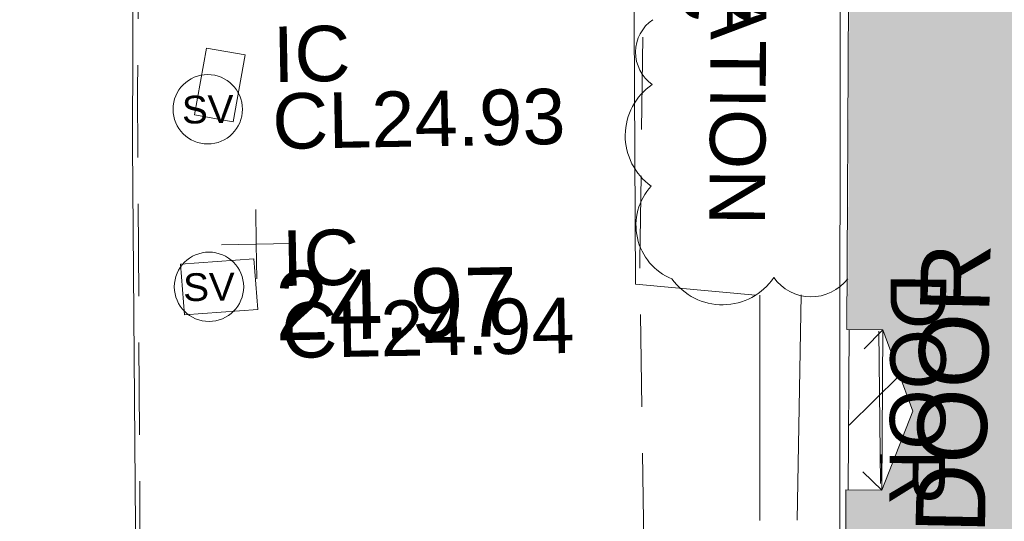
# Model space of a CAD drawing. Header units: millimetres. Extents: x -290717 to 520720, y -103372 to 287762.
# Tile 19 of 256: x -268379 to -263058, y 67224 to 69936. Entities that reach past the tile are written whole.
import ezdxf

# ---------------------------------------------------------------- set-up
doc = ezdxf.new("R2010")
doc.units = ezdxf.units.MM
doc.linetypes.add('IMPORT-DASHED _2_', pattern=[750, 500, -250])
doc.linetypes.add('IMPORT-UG_ELEC_STREET LIGHTING_QLB2 _2_', pattern=[2700, 1500, -300.0000000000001, 0, -250, 150, -300.0000000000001, 0, -200])
for name, color, linetype, lineweight, true_color in [('00_TOPO_FOOTPATH', 7, 'Continuous', 9, 0xa50000), ('00_TOPO_INT_DOOR', 7, 'Continuous', 9, 0x7f4f3f), ('00_TOPO_LEVEL_FLOOR', 7, 'Continuous', 9, 0x666666), ('00_TOPO_LEVEL_SPOT', 7, 'Continuous', 9, 0x666666), ('00_TOPO_SERV_STOP_VALVE', 7, 'Continuous', 9, 0x666666), ('00_TOPO_STEPS', 7, 'Continuous', 9, 0x666666), ('12333-PUM-2D-U-0001-C01 - Rev2_REVIT IMPORT_dwg', 7, 'Continuous', 9, 0x767676), ('A_RHA_Line', 7, 'Continuous', 9, 0x00a600), ('BUILDING', 5, 'Continuous', 9, 0x0000ff), ('HATCHING', 4, 'Continuous', 9, 0x00ffff), ('INSPECTION_COVER', 7, 'Continuous', 9, 0xa50000), ('INSPECTION_COVER_LVL', 7, 'Continuous', 9, 0xa50000), ('INSPECTION_COVER_TXT', 7, 'Continuous', 9, 0xa50000), ('VEGETATION', 7, 'Continuous', 9, 0x00a500), ('VEGETATION_TXT', 7, 'Continuous', 9, 0x00a500)]:
    doc.layers.add(name, color=color, linetype=linetype, lineweight=lineweight, true_color=true_color)
for name, color, linetype, lineweight in [('00_TOPO_SURFACE', 7, 'Continuous', 9), ('A_RHA_Detail', 7, 'Continuous', 9), ('CHANGE_OF_SURFACE', 7, 'IMPORT-DASHED _2_', 9), ('DOOR', 7, 'Continuous', 9), ('DOOR_TXT', 7, 'Continuous', 9), ('PARAPET', 7, 'Continuous', 9)]:
    doc.layers.add(name, color=color, linetype=linetype, lineweight=lineweight)
doc.styles.add('Arial_3', font='arial.ttf', dxfattribs={"height": 299.9999999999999})
doc.styles.add('Swis721 Lt BT', font='swissl.ttf', dxfattribs={"height": 399.9999999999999})
doc.styles.add('Swis721 Lt BT_2', font='swissl.ttf', dxfattribs={"height": 375})

# ---------------------------------------------------------------- blocks, each defined once
blk = doc.blocks.new('12333-PUM-2D-U-0001-C01 - Rev2_REVIT IMPORT_dwg_MSL_Sluice_Valve_SYM-2077186-Site Location Plan Existing')
at = {"layer": '00_TOPO_SERV_STOP_VALVE', "color": 254, "true_color": 0xcccccc}
blk.add_circle((0, 0), 500.0000000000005, dxfattribs=at)
at = {"layer": '00_TOPO_SERV_STOP_VALVE', "insert": (0, 198.9876086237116), "char_height": 399.9999999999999, "width": 785.1100955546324, "attachment_point": 2, "line_spacing_factor": 1.005061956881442, "style": 'Swis721 Lt BT'}
blk.add_mtext('SV', dxfattribs=at)
blk = doc.blocks.new('12333-PUM-2D-U-0001-C01 - Rev2_REVIT IMPORT_dwg_MSL_Node_Linework-2077195-Site Location Plan Existing')
at = {"layer": '00_TOPO_INT_DOOR', "color": 9, "true_color": 0xd4c4bf}
blk.add_line((-1.767239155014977e-09, 2.772139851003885e-10), (-530.3860888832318, 530.3860888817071), dxfattribs=at)
blk = doc.blocks.new('12333-PUM-2D-U-0001-C01 - Rev2_REVIT IMPORT_dwg_MSL_FLlvl_SYM-2077196-Site Location Plan Existing')
at = {"layer": '00_TOPO_LEVEL_FLOOR', "color": 254, "true_color": 0xcccccc}
blk.add_line((-8.013216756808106e-11, 1.732587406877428e-11), (-8.013216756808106e-11, 38.92611017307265), dxfattribs=at)
blk = doc.blocks.new('12333-PUM-2D-U-0001-C01 - Rev2_REVIT IMPORT_dwg_MSL_Node_Linework-V9-Site Location Plan Existing')
at = {"layer": '00_TOPO_INT_DOOR', "color": 9, "true_color": 0xd4c4bf}
blk.add_line((-1.94049789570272e-09, 2.772139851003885e-10), (-530.3860888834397, -530.3860888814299), dxfattribs=at)
blk = doc.blocks.new('12333-PUM-2D-U-0001-C01 - Rev2_REVIT IMPORT_dwg_MM-2077200-Site Location Plan Existing')
at = {"layer": '00_TOPO_LEVEL_SPOT', "color": 254, "true_color": 0xcccccc, "flags": 128}
for points in [[(500.0000000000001, 0), (0, 0), (0, 500.0000000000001)], [(0, -500.0000000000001), (0, 0), (-500.0000000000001, 0)]]:
    blk.add_lwpolyline(points, dxfattribs=at)
blk = doc.blocks.new('12333-PUM-2D-U-0001-C01 - Rev2_REVIT IMPORT_dwg_MGS62954_T2_Galway_ITM_3d_Rev1-2077680-Site Location Plan Existing')
at = {"layer": '00_TOPO_FOOTPATH', "color": 254, "true_color": 0xcccccc, "flags": 128}
blk.add_lwpolyline([(533634398.0389793, 725637006.4701743), (533635108.7039191, 725636063.3142712), (533635318.9102641, 725635690.267977), (533635587.994859, 725634746.4027066), (533635562.1230398, 725633399.1148883), (533635484.7232617, 725631473.5819156), (533635440.4306306, 725629345.0134732), (533635416.4582583, 725626819.9651046), (533635369.193326, 725624831.8613099), (533635379.0704615, 725622326.0661402), (533635129.7743273, 725618586.6530491), (533635034.3908064, 725617573.5155), (533636606.0315407, 725617447.5181756)], dxfattribs=at)
at = {"layer": '00_TOPO_INT_DOOR', "color": 254, "true_color": 0xcccccc}
blk.add_line((533639476.421801, 725628274.4672617), (533639457.0139368, 725627407.0597425), dxfattribs=at)
at = {"layer": '00_TOPO_STEPS', "color": 254, "true_color": 0xcccccc}
for p, q in [((533638815.0459763, 725628472.3588175), (533638794.0635518, 725627254.727391)), ((533639038.5316135, 725628471.2149432), (533638996.3978882, 725627252.7777754))]:
    blk.add_line(p, q, dxfattribs=at)
at = {"layer": '00_TOPO_SURFACE', "color": 254, "true_color": 0xcccccc, "flags": 128}
blk.add_lwpolyline([(533638792.7888631, 725628472.4727367), (533638145.5869201, 725628543.2010826), (533638161.6062528, 725629958.9302833), (533638179.3855084, 725631620.0418797)], dxfattribs=at)
for name, p, xscale, yscale, zscale in [('12333-PUM-2D-U-0001-C01 - Rev2_REVIT IMPORT_dwg_MSL_Sluice_Valve_SYM-2077186-Site Location Plan Existing', (533635850, 725629530.0000001), 0.375, 0.375, 0.375), ('12333-PUM-2D-U-0001-C01 - Rev2_REVIT IMPORT_dwg_MM-2077200-Site Location Plan Existing', (533636099.5089213, 725628796.2479366), 0.375, 0.375, 0.375), ('12333-PUM-2D-U-0001-C01 - Rev2_REVIT IMPORT_dwg_MSL_Sluice_Valve_SYM-2077186-Site Location Plan Existing', (533635840, 725628570.0000002), 0.375, 0.375, 0.375), ('12333-PUM-2D-U-0001-C01 - Rev2_REVIT IMPORT_dwg_MSL_Node_Linework-V9-Site Location Plan Existing', (533639476.421801, 725628274.4672617), 0.1917, 0.1917, 0.1917), ('12333-PUM-2D-U-0001-C01 - Rev2_REVIT IMPORT_dwg_MSL_FLlvl_SYM-2077196-Site Location Plan Existing', (533639457.0139368, 725627407.0597425), 4.9492, 4.9492, 4.9492), ('12333-PUM-2D-U-0001-C01 - Rev2_REVIT IMPORT_dwg_MSL_Node_Linework-2077195-Site Location Plan Existing', (533639457.0139368, 725627407.0597425), 0.1917, 0.1917, 0.1917)]:
    blk.add_blockref(name, p, dxfattribs=dict(xscale=xscale, yscale=yscale, zscale=zscale))
at = {"layer": '00_TOPO_INT_DOOR', "color": 251, "true_color": 0x666666, "insert": (533639633.97359, 725627173.0645744), "char_height": 375, "width": 1790.333939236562, "attachment_point": 1, "rotation": 87.8477211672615, "line_spacing_factor": 1.005061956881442, "style": 'Swis721 Lt BT_2'}
blk.add_mtext('DOOR', dxfattribs=at)
at = {"layer": '00_TOPO_LEVEL_SPOT', "insert": (533636194.5808529, 725628648.8102244), "char_height": 375, "width": 1495.902363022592, "attachment_point": 1, "line_spacing_factor": 1.005061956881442, "style": 'Swis721 Lt BT_2'}
blk.add_mtext('24.97', dxfattribs=at)
at = {"layer": '00_TOPO_SURFACE', "color": 251, "true_color": 0x666666, "insert": (533638415.8678347, 725629946.694831), "char_height": 375, "width": 1495.902363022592, "attachment_point": 1, "rotation": 87.9987878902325, "line_spacing_factor": 1.005061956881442, "style": 'Swis721 Lt BT_2'}
blk.add_mtext('24.99', dxfattribs=at)
blk = doc.blocks.new('12333-PUM-2D-U-0001-C01 - Rev2_REVIT IMPORT_dwg-1620468-Site Location Plan Existing')
at = {"layer": 'HATCHING', "true_color": 0xaaffff}
h = blk.add_hatch(dxfattribs=at)
h.set_pattern_fill('FP_16', color=131, style=0, pattern_type=2)
h.set_pattern_definition([(45, (-537532529.603, -725615860.767), (-441.9417382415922, 441.9417382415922), [])])
h.paths.add_polyline_path([(23964.76913768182, -875.9677391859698), (24125.90737851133, -773.8632951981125), (24392.08837854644, -567.0611334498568), (24461.69394442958, -495.2497574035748), (24048.30614390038, -811.7469325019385)])
h.paths.add_polyline_path([(24623.28622993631, -363.1574729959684), (24719.04993674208, -278.699203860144), (25082.37056637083, 165.4301256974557), (25300.75284355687, 503.1638763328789), (25425.19607918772, 727.1617006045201), (25535.90099077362, 968.7249992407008), (25640.02361001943, 1327.974446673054), (25741.33690954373, 1860.778245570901), (25754.23469954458, 1952.808640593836), (25749.88707085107, 2350.616658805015), (25772.59273477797, 3004.539774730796), (25838.00477545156, 6318.112393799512), (25807.58770304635, 6316.191716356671), (25762.8251877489, 5116.677481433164), (25596.31906136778, 5116.677481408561), (25341.47027026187, 4386.877548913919), (25596.31906150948, 3505.095148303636), (25746.46773591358, 3505.095148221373), (25701.71011229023, 2198.414292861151), (25690.15042633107, 1885.512413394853), (25677.92352285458, 1699.714460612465), (25572.64334575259, 1236.603294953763), (25482.87348887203, 953.2911014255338), (25256.35969481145, 504.054790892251), (25037.92357972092, 155.1811199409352), (24821.67069747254, -135.4952995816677)])
h.paths.add_polyline_path([(19122.13625224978, -224.0500414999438), (18895.76770067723, 50.63959636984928), (18621.22018178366, 485.709348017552), (18657.92762250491, 409.8380993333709), (18824.65962693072, 136.8144430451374), (19119.833255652, -221.9350446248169)])
h.paths.add_polyline_path([(1686.424627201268, 454.6937352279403), (1710.976620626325, 455.5465457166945), (1750.068675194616, 2715.54327994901), (1750.000485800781, 2711.636712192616), (1686.460704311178, 455.9744726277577)])
h.paths.add_polyline_path([(4717.555653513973, 403.0665134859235), (4751.6892330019, 402.4707096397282), (4790.83271501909, 2644.999292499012), (4768.409661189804, 2646.141651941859), (4729.165959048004, 2112.273482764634), (4584.990100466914, 2112.821264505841), (4452.401084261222, 1584.700254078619), (4577.223050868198, 1143.982276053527), (4702.272549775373, 1141.464825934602), (4717.015900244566, 429.1445215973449)])
h.paths.add_polyline_path([(18186.06197689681, 1699.834160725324), (18129.77235540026, 2170.704845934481), (18129.84401306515, 2400.302390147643), (18113.92920675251, 2400.580184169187), (18111.70178500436, 2016.84340136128), (18129.70038726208, 1940.112517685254)])
h.paths.add_polyline_path([(6544.3214661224, 2641.207840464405), (6546.913621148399, 2797.776082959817), (5934.268307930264, 2939.225697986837), (5456.643526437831, 2821.408692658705), (5464.146224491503, 2662.344122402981), (6544.180760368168, 2641.210593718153)])
h.paths.add_polyline_path([(29445.72049355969, 6283.652032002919), (29487.23932402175, 6283.237620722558), (29639.36727133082, 12563.62421426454), (29667.74543012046, 14189.4078424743), (29631.92725637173, 14188.9845610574), (29467.47935001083, 7531.421360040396), (29298.80320765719, 7532.39311222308), (29162.93821402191, 7080.49213219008), (29284.32930844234, 6669.505089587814), (29452.66246280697, 6666.452016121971), (29445.72611902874, 6283.96223641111)])
h.paths.add_polyline_path([(-1622.635910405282, 11552.70356286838), (-1449.080202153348, 11977.18675107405), (-1607.493589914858, 12420.20652276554), (-1784.157011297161, 12423.26920992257), (-1798.992288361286, 11556.64946057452)])
h.paths.add_polyline_path([(21520.10466787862, 14349.94423779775), (21556.48317140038, 14354.39236588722), (21610.64456833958, 16089.81379494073), (21549.40205284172, 16090.88488440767), (21520.14918880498, 14352.58980805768)])
h.paths.add_polyline_path([(7701.911312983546, 14609.65087818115), (11763.18737745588, 14551.70141770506), (9255.37057830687, 14592.66788047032), (7737.57387038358, 14623.03312683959), (7771.542512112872, 17200.12075244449), (7729.290220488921, 17189.78219578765), (7701.811259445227, 14614.68827358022)])
at = {"layer": 'BUILDING', "color": 161, "true_color": 0xaaaaff}
blk.add_line((-1784.136245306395, 12424.15882496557), (-1804.3834148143, 11556.77008467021), dxfattribs=at)
at = {"layer": 'CHANGE_OF_SURFACE', "color": 253, "true_color": 0xaaaaaa, "flags": 128}
for points in [[(-5478.007366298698, 19170.00056325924), (-5606.634571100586, 13793.4197265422), (-5715.62175708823, 4892.79953588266), (-5797.362146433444, 1795.747000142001), (-4634.832162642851, 1591.396026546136), (206.0153490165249, -1541.985571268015), (10760.08087175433, -1918.217760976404), (14502.21339170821, -2901.225706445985)], [(-1683.857607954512, 17407.13582774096), (-2763.885469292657, 17442.21989065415), (-2909.201717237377, 12819.34675108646), (-2918.283982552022, 9722.294215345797), (-2990.942106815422, 7992.122637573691), (-3087.448725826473, 4609.755029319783)]]:
    blk.add_lwpolyline(points, dxfattribs=at)
at = {"layer": 'DOOR', "color": 253, "true_color": 0xaaaaaa}
blk.add_line((-1629.453555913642, 11588.32944743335), (-1624.191883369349, 12412.40453068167), dxfattribs=at)
at = {"layer": 'INSPECTION_COVER', "color": 9, "true_color": 0xe1aaaa, "flags": 128}
for points in [[(-5022.997516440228, 13966.00993524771), (-5230.309516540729, 14006.88793533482), (-5301.327516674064, 13646.71393530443), (-5094.015516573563, 13605.83693534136)], [(-4994.01851661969, 12863.02293522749), (-4978.201516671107, 12588.59193522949), (-5375.34151680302, 12565.70393545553), (-5391.157516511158, 12840.13493545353)]]:
    blk.add_lwpolyline(points, close=True, dxfattribs=at)
at = {"layer": 'PARAPET', "color": 253, "true_color": 0xaaaaaa, "flags": 128}
blk.add_lwpolyline([(-2006.120406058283, 3110.232550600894), (-1741.371025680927, 17484.6043514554), (7832.384683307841, 17274.56344477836), (7778.543187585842, 14608.36128017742)], dxfattribs=at)
at = {"layer": 'VEGETATION', "color": 9, "true_color": 0xaae1aa}
for centre, radius, start, end in [((-2698.372894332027, 13939.37345705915), 214.0943164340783, 123.4333265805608, 233.4333264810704), ((-2641.342389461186, 13487.84601959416), 335.009391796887, 123.433326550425, 233.4333264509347), ((-2612.568038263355, 13002.83330758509), 314.2929674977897, 136.6003988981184, 246.600398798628), ((-2461.462858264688, 12905.8032852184), 335.817820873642, 214.7499170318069, 324.7499169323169), ((-1982.32643003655, 12854.12677946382), 249.3695364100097, 214.7499170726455, 321.373189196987)]:
    blk.add_arc(centre, radius, start, end, dxfattribs=at)
blk.add_blockref('12333-PUM-2D-U-0001-C01 - Rev2_REVIT IMPORT_dwg_MGS62954_T2_Galway_ITM_3d_Rev1-2077680-Site Location Plan Existing', (-533641079.6498471, -725615854.3561786))
at = {"layer": 'DOOR_TXT', "insert": (-1254.537102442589, 12718.93114794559), "char_height": 299.9999999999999, "width": 1498.519656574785, "attachment_point": 1, "rotation": 268.6295425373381, "line_spacing_factor": 0.9417779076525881, "style": 'Arial_3'}
blk.add_mtext('DOOR', dxfattribs=at)
at = {"layer": 'INSPECTION_COVER_LVL', "char_height": 299.9999999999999, "width": 1895.18662449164, "attachment_point": 1, "line_spacing_factor": 0.9417779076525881, "style": 'Arial_3'}
for s, insert in [('CL24.93', (-4882.246373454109, 13754.49632217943)), ('CL24.94', (-4853.263537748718, 12623.79150679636))]:
    blk.add_mtext(s, dxfattribs=dict(at, insert=insert))
at = {"layer": 'INSPECTION_COVER_TXT', "char_height": 299.9999999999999, "width": 499.5065521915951, "attachment_point": 1, "line_spacing_factor": 0.9417779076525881, "style": 'Arial_3'}
for insert in [(-4872.997516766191, 14116.0210301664), (-4844.018516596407, 13013.03403049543)]:
    blk.add_mtext('IC', dxfattribs=dict(at, insert=insert))
at = {"layer": 'VEGETATION_TXT', "insert": (-2165.716861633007, 15695.37738477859), "char_height": 299.9999999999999, "width": 3224.75553547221, "attachment_point": 1, "rotation": 268.6295425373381, "line_spacing_factor": 0.9417779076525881, "style": 'Arial_3'}
blk.add_mtext('VEGETATION', dxfattribs=at)

msp = doc.modelspace()

# ---------------------------------------------------------------- hatches: boundary and pattern name
at = {"layer": 'A_RHA_Detail', "true_color": 0xc0c0c0}
h = msp.add_hatch(color=9, dxfattribs=at)
h.paths.add_polyline_path([(-80880.60083898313, -68502.79057078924), (-80400.86592458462, -68483.4150911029), (-80400.86592458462, -62984.64684182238), (-24474.85765180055, -63009.32043784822), (-24456.14471274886, -50840.30023854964), (-36622.55041054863, -50831.65104346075), (-36622.5504104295, -44228.57792609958), (-50959.05265825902, -44213.68205212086), (-50959.05265825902, -42573.78171509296), (-54563.93258049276, -42571.21897729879), (-54565.69773355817, -45054.17447471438), (-92408.82109324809, -45027.27149617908), (-92411.78875845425, -49201.74309219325), (-100061.9988811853, -49201.74309219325), (-100052.221444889, -64852.82557835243), (-86120.90825231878, -64852.82557835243), (-86092.16626519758, -62957.90041523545), (-84861.10047611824, -62957.90041520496), (-84854.79054275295, -68240.10973718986), (-80870.60226895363, -68240.10973718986)])
h.paths.add_polyline_path([(-137238.9269955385, -68461.93840922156), (-132719.7426408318, -68433.06336920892), (-132847.0731201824, -62850.0428228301), (-130454.6837966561, -62916.63108081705), (-130498.2830220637, -61355.8539363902), (-117581.136331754, -61423.42893434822), (-117492.3908565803, -49183.91309186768), (-125136.5200282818, -49178.47881939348), (-125133.5727033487, -45032.61887132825), (-163007.1824077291, -45005.69421944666), (-163007.1824077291, -44090.29634113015), (-163123.8521375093, -44090.21339942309), (-163122.6389897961, -42383.751842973), (-166563.8543420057, -42383.75184295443), (-166565.0349082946, -44044.3982420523), (-193158.4656786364, -44025.49275802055), (-193195.152889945, -62863.6565097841), (-137269.7106414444, -62916.63108078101), (-137254.3708868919, -65679.90523788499)])
h.paths.add_polyline_path([(120310.9497607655, -32334.2823016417), (120312.4652266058, -31610.73011961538), (133451.2244789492, -31638.24899384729), (133469.2230092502, -19717.98315777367), (121295.7536929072, -19692.48606427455), (121319.8434528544, -8190.941560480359), (112277.0825929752, -8172.001674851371), (112263.1769726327, -14811.12345451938), (78285.85310969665, -14739.95861435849), (78292.82277619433, -8167.077575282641), (76545.55099677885, -8163.40371230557), (69355.76844230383, -8152.931592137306), (69353.66597202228, -9156.746357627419), (68372.60878942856, -9154.691552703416), (68372.60878942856, -13705.52853212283), (69333.72334743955, -13707.54156767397), (69325.07112544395, -16249.53369225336), (66623.4489111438, -16249.53369225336), (66619.79243932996, -17995.29925522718), (65989.07757491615, -17995.29925522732), (65985.44262769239, -19730.78799479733), (57152.23993372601, -19712.28702423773), (57127.42535098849, -31559.89461998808), (70277.87165423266, -31587.43801817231), (70277.87165428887, -32271.74147154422), (78263.96947906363, -32285.12944888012), (78266.62669288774, -31019.79372153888), (112335.8856506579, -31091.15111856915), (112335.8856506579, -32317.57330550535), (119781.4233959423, -32333.17321910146)])
h.paths.add_polyline_path([(7503.71740934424, -1791.43926322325), (15482.43097389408, -674.0213230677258), (15484.0826184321, 148.1327206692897), (56188.28042539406, 205.5276654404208), (56155.8432600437, 14338.31663138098), (18016.62665932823, 14236.4814953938), (17967.9025208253, 34313.18372075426), (21727.10644861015, 34324.06926249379), (21708.9097307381, 40608.10218319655), (18009.66447156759, 40608.10218325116), (17995.54603703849, 45483.75063445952), (9770.084212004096, 45420.63294734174), (3966.216019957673, 45443.14492469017), (3984.771235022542, 14176.56786831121), (1023.062455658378, 14176.56786840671), (-276.5134647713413, 14190.52623465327), (-231.6790044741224, 5976.811441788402), (-226.4491536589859, 193.7444677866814), (1220.250839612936, 179.5999159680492), (7477.609307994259, 143.2867556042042), (7488.638446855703, -674.0213230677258)])
h.paths.add_polyline_path([(77755.59663317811, 53.47451145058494), (77729.51881611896, 1699.844979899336), (94464.47132486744, 1659.976083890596), (94606.37913471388, 17991.39023626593), (88810.41901146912, 18015.03260816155), (88799.89418497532, 14436.74271609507), (69413.88950349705, 14457.87738898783), (69377.35724448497, 99.62816357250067), (70760.85642036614, 92.0068082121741)])
h.paths.add_polyline_path([(61252.12079698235, 46453.95617369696), (105774.7348988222, 46472.68783510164), (105768.2642197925, 61852.61234310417), (92285.13876306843, 61852.61234310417), (92308.59670397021, 65784.30757142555), (96107.46680002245, 65767.6044524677), (96059.6808111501, 75209.20847378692), (101084.8427276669, 75071.88872768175), (104988.0046543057, 74765.36560410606), (108403.6894220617, 74363.84089439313), (112009.2703903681, 73787.25420864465), (115645.3524814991, 73049.69667210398), (116890.8108050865, 72761.69136255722), (120208.9929832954, 71893.18353872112), (120865.241739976, 71703.68487155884), (124135.6329505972, 70669.67317909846), (127435.6253142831, 69480.50055823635), (127820.4368655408, 69394.93141813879), (128274.3081769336, 69331.69585757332), (128731.879114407, 69306.66104520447), (129189.9401456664, 69320.00258265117), (129645.2782985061, 69371.62688830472), (130094.6997111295, 69461.17185607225), (130535.0520071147, 69588.00939078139), (130963.2464342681, 69751.2498188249), (131376.279516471, 69949.74812593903), (131771.254123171, 70182.11198906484), (132162.5575600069, 70460.54046602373), (132496.0921582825, 70741.69081117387), (132820.8713676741, 71064.98072578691), (133117.4593294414, 71414.31364276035), (133383.77568926, 71787.23923958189), (133616.5473239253, 72178.53728446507), (133817.1647262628, 72590.54524901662), (133982.6025969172, 73017.89547517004), (134111.7005086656, 73457.59040804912), (134203.5529320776, 73906.545904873), (134257.5155882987, 74361.61286220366), (134272.5462649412, 74819.59931534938), (134250.5259874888, 75277.29281749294), (134189.6227572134, 75731.48297750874), (134090.9274700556, 76178.98397761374), (133955.1324028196, 76616.65691996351), (133783.1900598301, 77041.4318434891), (133576.3064937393, 77450.3292564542), (133335.9328436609, 77840.48103831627), (133063.7551572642, 78209.15055536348), (132761.6825665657, 78553.75185442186), (132431.8338935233, 78871.86780505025), (132076.5227904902, 79161.26705200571), (131698.2415079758, 79419.91966864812), (131299.6434187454, 79646.01139199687), (131093.5942456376, 79746.34209763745), (132146.0467355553, 83110.22226149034), (122787.763295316, 86282.54285521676), (121604.3555410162, 82800.35918872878), (117095.9864226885, 83870.84033788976), (116841.9598400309, 83526.35449576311), (116120.5435466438, 91221.9361197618), (110237.7341284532, 91274.27491024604), (110194.3680786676, 90435.39030217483), (104988.0046543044, 90486.49901569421), (104973.2761846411, 94309.82427956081), (103746.1314668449, 94309.82427962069), (103839.9937121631, 122852.1474272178), (96365.09202303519, 122931.9599471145), (96350.3400238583, 123952.416858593), (104555.5505249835, 123902.1925258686), (104607.3234457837, 120248.5396157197), (125502.5015002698, 120134.193340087), (125662.0200253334, 137657.3796883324), (114479.5865733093, 137699.2256881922), (114382.3062641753, 129149.9458158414), (104644.1590035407, 129187.997507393), (104577.9931702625, 126217.3903165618), (101184.4926405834, 126159.1566967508), (101264.6166812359, 135959.2655565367), (89967.23177303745, 135988.8856164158), (89927.63362986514, 125823.6463181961), (93630.53562299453, 125840.7948842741), (93580.6568888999, 122931.9599471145), (88697.38835373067, 122904.7310127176), (88679.38989541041, 95739.0914377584), (86378.25848993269, 95739.0914377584), (86378.18187189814, 96178.10083375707), (83279.5074328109, 96200.92083330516), (83273.62493422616, 95735.74732136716), (70169.67509616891, 95733.22421950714), (70166.2684274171, 96272.07409350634), (66674.99731291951, 96257.14073659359), (66654.74538556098, 95755.71092140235), (65784.77231076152, 95755.71092140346), (65887.65094981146, 117470.6305650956), (53473.34271625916, 117487.9046429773), (53434.44066306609, 98570.4634906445), (40649.41626913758, 98570.46349066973), (40610.16711556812, 94406.01479082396), (38853.82372865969, 94410.36303444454), (38848.65589191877, 89463.65332732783), (40612.46601909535, 89518.45976927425), (40665.38257359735, 86257.73741131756), (38372.19584673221, 86305.7230928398), (38369.79373532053, 76901.0507917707), (50937.95125076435, 76944.40198877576), (50922.88567283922, 74598.78180893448), (56484.90611318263, 74588.85093774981), (56484.9061131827, 75194.85181998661), (92465.40372273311, 75233.02581663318), (92645.92783659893, 71766.64845097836), (89810.5550181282, 69362.83965827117), (85313.16173971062, 69360.94750424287), (85313.16173971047, 66907.40508090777), (75210.14498260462, 66903.15451592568), (75210.14498260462, 63815.70944554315), (70819.40014306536, 63815.70999204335), (70819.21601502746, 64253.35708063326), (69456.8341568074, 64253.35708063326), (69455.71957374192, 66901.99623168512), (61303.3285675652, 66898.56680686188), (61304.56054652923, 63970.32021231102), (70500.41048205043, 63970.32021223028), (70500.40885431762, 61852.59006210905), (61245.64388480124, 61848.69637492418), (61252.12079698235, 46455.07044720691)])
h.paths.add_polyline_path([(-17153.16561239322, 48569.32684293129), (-17153.16561227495, 60770.38083690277), (-29362.88357762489, 60774.7042869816), (-29362.88357762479, 67399.20394583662), (-43507.25361058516, 67405.01911302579), (-43488.53133082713, 69093.07334179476), (-45766.41866234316, 69109.32868391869), (-45794.34620035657, 67405.01911302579), (-47272.11273197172, 67404.21245453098), (-47272.44887636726, 66454.91798912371), (-86004.56386335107, 66468.6329952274), (-86006.66970790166, 60521.58362724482), (-92662.8772251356, 60521.58362724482), (-92666.53762789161, 50184.35611936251), (-79752.016597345, 50179.78302554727), (-79752.016597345, 48591.49323813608), (-17157.71631240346, 48569.32845421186)])
h.paths.add_polyline_path([(-201056.4185879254, 48628.75479108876), (-138377.9751621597, 48634.64535782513), (-138377.9751621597, 50133.28202330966), (-125467.710581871, 50134.49533928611), (-125468.6909603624, 60566.19036866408), (-132186.8595615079, 60565.86652591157), (-132187.4203588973, 66533.01978768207), (-170643.3098734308, 66805.61809689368), (-170643.3098732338, 67738.78475851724), (-200340.0100486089, 67488.93693767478), (-200348.7175167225, 60827.7802510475), (-201057.5650552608, 60827.71357562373), (-201056.6510294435, 51102.0431337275)])
h.paths.add_polyline_path([(-240051.5126725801, 54769.1949116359), (-239444.4902595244, 54811.10754483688), (-239186.5396225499, 54841.92927608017), (-238764.8191578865, 54940.98166103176), (-238382.4735933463, 55122.46891391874), (-237990.3402229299, 55354.87497237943), (-237269.2031026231, 55936.21514997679), (-237030.2712443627, 56228.66101920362), (-236793.0039600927, 56569.31473977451), (-236554.5880579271, 57004.26389721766), (-236432.7219585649, 57267.46508911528), (-236300.0815274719, 57753.26239002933), (-236250.7285154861, 58017.17885687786), (-236235.6490610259, 58516.21786795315), (-236233.2538430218, 58987.85640057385), (-236213.702979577, 59823.48083772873), (-236363.8287856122, 59820.8603820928), (-236634.0279869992, 60698.06075831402), (-236391.9547756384, 61432.1972634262), (-236225.4740089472, 61435.10319604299), (-236201.6036570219, 62637.68779599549), (-232563.5271750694, 62639.28734435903), (-232563.5271750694, 63049.03842407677), (-232732.1945866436, 63049.15302221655), (-232860.1521278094, 63457.9589027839), (-232731.6068089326, 63914.24862701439), (-232560.8209657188, 63914.24862701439), (-232521.9864006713, 70597.99604498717), (-240628.6947850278, 70598.85496274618), (-240629.7923196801, 72350.98321581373), (-246412.6011213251, 72347.36085937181), (-246412.6011213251, 70616.45923939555), (-254449.5805725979, 70618.60952619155), (-254454.637144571, 70754.06491724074), (-254469.7140363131, 73191.6627625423), (-263883.2532625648, 73267.83063692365), (-263902.4181505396, 68260.74348557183), (-263714.8217520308, 68259.82096576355), (-263552.9672900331, 67819.6543439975), (-263719.0883117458, 67392.20684197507), (-263913.629869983, 67392.20684288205), (-263956.7001914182, 58633.76423459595), (-260181.1963171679, 58611.22607638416), (-260192.3146984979, 56354.25111578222), (-257184.684388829, 56339.46086010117), (-257213.4419958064, 57092.93866025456), (-257338.5163846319, 57093.27331227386), (-257471.0109295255, 57531.7457231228), (-257338.5163845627, 58062.22513700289), (-257203.4956297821, 58064.06881293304), (-257173.5751889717, 58598.54056827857), (-256478.2273617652, 58575.27357918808), (-256478.2273617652, 58788.51859477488), (-256013.0091299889, 58911.92701537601), (-255397.0786589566, 58780.99767608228), (-255397.0786664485, 58595.98242230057), (-243809.8853614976, 58585.92793205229), (-243805.3570672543, 58352.04527760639), (-243740.9394682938, 57884.52572396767), (-243619.083060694, 57421.84877501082), (-243424.3877541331, 56943.65915328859), (-243247.1437899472, 56608.24157716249), (-243003.0710577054, 56249.99021479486), (-242732.2093200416, 55932.75703086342), (-242371.7230179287, 55603.12658814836), (-242141.2551255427, 55424.88676771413), (-241804.9643038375, 55216.88439829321), (-241529.464082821, 55077.02869058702), (-241100.6275144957, 54917.18295005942), (-240836.2134980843, 54840.82833179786), (-240453.4486196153, 54788.6078413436), (-240203.3756532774, 54776.52967577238)])
h.paths.add_polyline_path([(40276.69022620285, 59895.3641775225), (40328.62676026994, 69196.9439153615), (36588.99968782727, 69217.82459101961), (36619.46637569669, 74674.25962431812), (32264.36460075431, 74687.02318924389), (32233.48293864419, 69156.26826309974), (11916.69390488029, 69269.70959690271), (11966.66200108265, 78218.75165977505), (29087.50901742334, 78123.15526811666), (29143.44567202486, 88141.13700481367), (15719.34879623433, 88216.09212957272), (15732.60379610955, 90589.99788900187), (4594.294101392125, 90652.19003492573), (4525.129359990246, 78265.12250452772), (10096.76365550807, 78234.01258734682), (10077.43887221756, 74773.03821913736), (4547.641142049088, 74803.91453678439), (4465.579974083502, 60107.16002351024), (19125.89094757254, 60025.30234268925), (19139.86249371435, 62527.53804648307), (31738.59196305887, 62457.19146407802), (31724.55430855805, 59943.11609818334), (38369.79364222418, 59906.01157297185)])
h.paths.add_polyline_path([(-246083.0241259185, 72334.29150213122), (-246083.0594797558, 72334.30275087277), (-246208.2905500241, 72334.29150213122)])
h.paths.add_polyline_path([(-114575.3004830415, 112178.0758696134), (-114575.3246436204, 112178.0758696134), (-114707.2752166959, 115801.5811617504)])
h.paths.add_polyline_path([(-154699.9178766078, 101760.4080976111), (-114382.0503338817, 101776.0542915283), (-114382.0503338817, 106926.936016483), (-113755.641395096, 106927.1791078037), (-113757.5507412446, 111847.2721532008), (-114431.6837526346, 111847.2721532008), (-114431.8098651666, 112178.075869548), (-114575.3004830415, 112178.0758696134), (-114578.9984943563, 121707.2390834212), (-123056.9849702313, 121707.2390834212), (-123068.8201032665, 156452.7036899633), (-119381.2340625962, 156454.1347343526), (-119381.2340625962, 160165.8603541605), (-115501.031452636, 160167.3661472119), (-115503.3750945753, 166206.5793118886), (-132411.7987151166, 166599.6604729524), (-132411.8243306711, 166665.6603411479), (-135275.0124468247, 166664.5489553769), (-135275.0124468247, 166628.1883102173), (-135911.3205077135, 166628.1944503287), (-135911.3479256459, 166352.1604668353), (-152521.1633846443, 166345.7145607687), (-152518.3680955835, 159142.6836790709), (-150699.3133726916, 159117.9265656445), (-150755.6690356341, 122560.6912032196), (-151059.2005266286, 122560.6912032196), (-151061.0981347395, 121302.4374931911), (-154138.3148337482, 121372.6012653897), (-154138.3148337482, 121865.183451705), (-154704.3888425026, 121867.2611370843), (-154688.5451973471, 119352.3937021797), (-154745.5933227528, 119352.3715636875), (-154745.5763474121, 118722.1532660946), (-160794.1544526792, 118748.744283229), (-160794.1544527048, 119410.5425977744), (-163852.1622693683, 119422.408321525), (-163855.0715294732, 118762.2003111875), (-167568.6765459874, 118778.5256058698), (-166634.6619849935, 124395.1277019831), (-166843.6206842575, 124471.2090400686), (-167568.6765459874, 124707.6250904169), (-168028.2173235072, 124841.3808643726), (-168630.5006276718, 124991.3056740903), (-169238.2056070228, 125117.4693074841), (-169850.3952285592, 125219.6772877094), (-170466.1255403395, 125297.7720169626), (-171089.1102599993, 125351.8553033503), (-171704.4065937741, 125381.1774254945), (-172325.0479971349, 125386.3595015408), (-172782.2248668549, 125374.5832363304), (-173401.7764236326, 125337.4554476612), (-174019.3926983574, 125276.0328036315), (-174634.1213722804, 125190.4100127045), (-175245.0145766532, 125080.7190996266), (-176047.1958093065, 124895.7675261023), (-176665.4852587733, 124724.7228134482), (-177045.3001228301, 124609.1129151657), (-177631.5127793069, 124405.2077276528), (-176665.4852586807, 118818.5158793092), (-177558.9402083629, 118822.4435769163), (-177662.2853368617, 125263.4341236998), (-176365.3912352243, 126542.9270807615), (-159462.2970490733, 126319.9103917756), (-157057.7396790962, 128609.0850976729), (-157060.6673204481, 136153.1661957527), (-158638.8016610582, 137740.2441626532), (-159352.3735831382, 137740.2441626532), (-161634.4140635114, 140201.1078539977), (-168727.9404946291, 140256.8191147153), (-171035.0401162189, 137942.884730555), (-174184.1459014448, 137942.884730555), (-176460.1168228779, 140292.2858551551), (-177341.68569345, 140292.285855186), (-177341.7114445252, 140358.4281613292), (-183428.5803825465, 140356.0660244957), (-185921.6385984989, 137917.4639097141), (-185921.6385985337, 131757.309115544), (-186906.8767412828, 131756.9267734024), (-187725.3914540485, 130809.9989183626), (-187724.0588902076, 127376.1828149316), (-186481.0281350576, 126304.557648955), (-186479.4846755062, 122327.2959175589), (-185176.2828158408, 121059.4673825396), (-180304.1129154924, 121059.4673825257), (-180304.1136492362, 118802.0484409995), (-193555.3706955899, 118802.0484409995), (-193555.3686998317, 133117.8341649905), (-192593.6442938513, 133118.2073819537), (-192593.6442938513, 134200.8158367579), (-192224.6284783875, 134200.9592041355), (-192225.5653014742, 136615.0101267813), (-192595.0012461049, 136615.0101267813), (-192595.4357332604, 137734.4745166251), (-193589.2709668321, 137734.4746851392), (-193589.2685988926, 147474.5705834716), (-193163.2062206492, 147492.8644728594), (-192606.8095195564, 147551.4951472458), (-192359.9383250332, 147589.5931622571), (-192199.8207947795, 147616.5827293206), (-191882.7548926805, 147682.9245600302), (-191568.5380071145, 147761.6632019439), (-191020.2573150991, 147932.4221712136), (-190950.5841382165, 147955.8263236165), (-190647.7999969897, 148070.951423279), (-190349.769078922, 148197.8750093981), (-190056.9509284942, 148336.4013817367), (-189769.7970512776, 148486.316942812), (-189375.4954991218, 148717.2624196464), (-189132.9060261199, 148873.2749095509), (-188867.5421091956, 149059.0543930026), (-188609.6764469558, 149255.1087866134), (-188354.9814056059, 149465.3525772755), (-188079.6339208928, 149713.8792482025), (-187884.9836199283, 149901.8220103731), (-187538.2510284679, 150274.4802367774), (-187446.2998447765, 150378.396083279), (-187241.3270201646, 150629.2310214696), (-187046.3599558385, 150887.9197697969), (-186861.699277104, 151154.0634500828), (-186546.1373636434, 151669.8298752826), (-186524.4196769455, 151707.063245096), (-163675.289831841, 151669.8298752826), (-163687.5843044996, 148134.0767945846), (-157303.6541541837, 148136.4921063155), (-157303.6541541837, 155759.9150161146), (-157557.4317586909, 155765.0384228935), (-157555.9168973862, 166678.0466575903), (-187009.2021991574, 166699.7464767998), (-187013.0952111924, 162054.4009359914), (-188707.1775469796, 162044.5925187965), (-188705.9961893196, 155021.5333641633), (-188737.9999316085, 154650.5326603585), (-188799.0133970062, 154283.1866125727), (-188857.2045401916, 154035.4341107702), (-188966.1106131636, 153679.3368924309), (-189102.6200311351, 153332.8820747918), (-189265.8911677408, 152998.2056672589), (-189454.9174010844, 152677.3710606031), (-189645.2484685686, 152421.322012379), (-189916.9563410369, 152104.2450531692), (-190212.7041973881, 151809.4634871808), (-190530.6686598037, 151538.7947475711), (-190868.889367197, 151293.9075915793), (-191225.2810786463, 151076.3118324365), (-191597.6465194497, 150887.3490190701), (-192092.8415776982, 150682.5621956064), (-192485.2937347, 150569.6612301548), (-192903.8930807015, 150482.2408890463), (-193187.215491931, 150440.8868273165), (-193594.1866364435, 150407.1257787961), (-193594.5953882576, 151459.989522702), (-205369.2399268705, 151455.4201248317), (-205354.452352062, 113350.0822379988), (-207187.1580384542, 113349.3709450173), (-207184.3024929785, 105991.0636522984), (-205312.8709512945, 105991.0636522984), (-205311.2365670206, 101769.6553082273), (-175488.645120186, 101781.2285901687), (-175488.645120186, 110889.6985621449), (-154703.462766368, 110897.5679794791), (-154700.5193329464, 103310.2697088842)])
h.paths.add_polyline_path([(193735.9435692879, 113047.8274775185), (208865.0938716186, 114991.026643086), (208976.1154122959, 114126.6471161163), (216447.8967330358, 115086.3281915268), (216038.7305308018, 118271.970241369), (232648.5073383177, 120405.3421627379), (233425.9936153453, 114352.0734369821), (240632.2017567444, 115277.6440986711), (239854.8412683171, 121329.9334728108), (256406.8682407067, 123455.8879629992), (257091.7572256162, 118089.1198988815), (264572.287122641, 119040.8180953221), (261877.8350554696, 138524.7609215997), (259178.7147038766, 138221.6086023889), (259197.3483654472, 137439.0084132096), (254686.1480587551, 136897.0007613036), (255412.6810205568, 131314.8303174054), (240852.7447965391, 129522.4514055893), (239771.0426540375, 137918.8519126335), (240649.582243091, 138010.1984551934), (240062.3063116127, 142776.6750342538), (239165.7694641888, 142685.0143484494), (237630.9646614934, 151018.3171733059), (266172.8791088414, 154560.7889781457), (271297.187694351, 142612.4006970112), (276531.7397502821, 144861.0987145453), (274941.5029779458, 148527.903728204), (302074.530765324, 160134.9084326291), (300215.9323773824, 164320.1841173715), (301528.161327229, 164907.0997990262), (300405.1237791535, 167477.8916353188), (299016.6944531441, 166945.7181825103), (295626.7488506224, 174518.7544287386), (294333.0289184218, 177537.1551681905), (287288.847594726, 174518.7544287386), (289427.6893504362, 169661.0163464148), (272956.7816584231, 162557.1203578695), (271943.2187786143, 164897.4305293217), (267016.3118217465, 162764.0369715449), (268502.3094164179, 159357.043014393), (265200.4029571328, 157946.4096681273), (226856.4166955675, 153146.7821791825), (227510.3041274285, 148852.0205335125), (228280.9873164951, 141179.0007484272), (227302.3544112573, 141050.2812999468), (227895.3788231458, 136433.1758633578), (228748.5501749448, 136523.8855003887), (229602.307730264, 128023.7667641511), (217691.2359889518, 126493.8999679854), (217642.3600127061, 126874.4332670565), (215138.5007311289, 126552.8357430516), (215194.9980427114, 126112.9650749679), (215015.6132225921, 126089.9247571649), (214840.967257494, 127449.6644606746), (192258.7012018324, 124549.1816390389), (193486.3576426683, 114991.026643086)])
h.paths.add_polyline_path([(-78076.24179098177, 117605.518872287), (-78076.23951907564, 117610.0871212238), (-78070.31812256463, 129485.733079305), (-74723.15926546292, 129478.3852560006), (-74723.15926546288, 125435.7860625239), (-48015.64546089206, 125380.0246061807), (-47996.55031653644, 135872.5822179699), (-61198.159180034, 135901.5630078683), (-74714.72264147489, 135923.5088764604), (-74723.62876031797, 131865.2975510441), (-78070.31812256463, 131872.6421692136), (-78062.97909490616, 149549.768943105), (-58292.26570494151, 149541.5607197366), (-58292.26570494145, 148946.2407608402), (-37707.70924049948, 148937.6946534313), (-37707.70924049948, 159740.0690313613), (-44148.26955758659, 159742.7429641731), (-44148.26955758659, 162961.3319175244), (-49829.95437586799, 162961.3319175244), (-49830.92144141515, 160632.0129326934), (-78494.0902662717, 160643.9130440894), (-78494.0902662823, 161615.1537737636), (-78739.22585210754, 161615.2555472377), (-78691.79195364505, 168187.9195488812), (-90844.5764503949, 168126.8149080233), (-90962.52567696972, 152686.7636278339), (-89064.97866810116, 152685.97582136), (-89079.54115383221, 117610.0871212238), (-78374.80210165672, 117605.6428258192)])
h.paths.add_polyline_path([(69254.82576126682, 129235.9722870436), (69259.97086178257, 136167.7892474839), (86068.0992678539, 136131.0235193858), (86008.66431381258, 164703.3084147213), (58789.63167882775, 164723.5115811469), (58789.63167882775, 170119.2062865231), (54460.16324890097, 170122.4198087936), (54457.21717773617, 166153.2792453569), (47042.21516498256, 166158.7829869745), (47041.10931533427, 164668.9097040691), (39173.27935198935, 164674.7495545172), (39172.83712618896, 164078.9539098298), (17014.87910992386, 164095.400525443), (17002.38841206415, 147267.1142245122), (12659.63471563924, 147267.1142245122), (12653.6008753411, 139137.9291796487), (17031.41608901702, 139134.6797717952), (17024.58791744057, 129935.3194463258), (39191.34773726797, 129918.8662983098), (39191.34773726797, 129258.2867272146), (69014.0340609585, 129236.1510132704)])
h.paths.add_polyline_path([(39265.62356917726, 139467.8223435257), (33050.91021530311, 139484.1586867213), (33087.56357182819, 153427.9220784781), (39277.60130890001, 153411.6505991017), (39277.60130890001, 152830.3127277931), (43058.29603858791, 152820.3745823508), (43024.83899408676, 140092.5601633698), (39267.2657899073, 140092.5601633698)])
h.paths.add_polyline_path([(1979.548949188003, 189123.2414339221), (18699.10403225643, 189180.0465563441), (18678.46874727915, 195253.6675675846), (24349.02704558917, 195272.9334349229), (24334.96888369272, 199550.7690689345), (28829.78348971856, 199566.0403168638), (28798.35772162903, 208815.6446465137), (24334.94961552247, 208806.1514042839), (24333.90624838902, 209113.2475694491), (16811.59093053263, 209087.6902915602), (16806.58456496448, 208843.590909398), (6772.293057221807, 208809.4991440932), (6797.166076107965, 201488.5780549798), (-8471.058649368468, 201436.7038403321), (-8471.058649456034, 200429.0172029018), (-11856.09020773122, 200417.5164702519), (-11823.72827012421, 190892.3684139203), (-7614.729360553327, 190904.9356358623), (-7614.729360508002, 190170.8290169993), (-4608.619189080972, 190169.2993656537), (-4608.238782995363, 190916.8832264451), (1973.379031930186, 190939.2444093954), (1977.122761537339, 189837.3456606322)])
h.paths.add_polyline_path([(-20506.2213294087, 190640.028646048), (-20122.28942212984, 206347.1214480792), (-41550.34215554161, 207015.255795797), (-41462.26177905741, 210449.6195896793), (-31391.41053375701, 210152.0276719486), (-31078.64493158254, 223862.574366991), (-44305.08575746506, 224230.797228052), (-44490.79956595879, 211865.5542346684), (-47510.12209651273, 211942.9901386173), (-47722.57925074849, 203659.0205615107), (-47076.06680551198, 203635.3001466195), (-47175.4684425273, 199531.9403872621), (-46801.21126120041, 199520.4703265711), (-46873.68175963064, 195478.589946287), (-44600.40472249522, 195425.25597799), (-44685.88459510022, 192243.2795180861), (-38073.99929110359, 192135.6564361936), (-38104.39995468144, 191126.9722513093), (-21537.79264469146, 190668.5723413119)])
h.paths.add_polyline_path([(16801.02360974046, 195961.5001375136), (9656.615133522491, 196015.1086064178), (9643.83815057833, 199513.9922857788), (11631.77992465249, 199485.8321209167), (11631.79209405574, 203322.2460457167), (16806.58456511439, 203391.4855727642), (16801.04077099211, 195984.4293109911)])
h.paths.add_polyline_path([(122084.9263243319, 200536.2570557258), (122088.180516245, 206386.1947929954), (125211.1061637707, 206386.1947929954), (125211.1162733, 206645.8932838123), (126202.709897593, 206645.8932838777), (126203.0204768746, 207041.0477229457), (130401.4034740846, 206979.0758390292), (130444.269112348, 209883.2802976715), (126202.8383602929, 209945.883203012), (126203.0204768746, 214624.1281189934), (127364.7919503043, 214624.1281189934), (127365.2106673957, 225380.2058570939), (126159.8599207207, 225380.2527798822), (126207.4133336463, 241475.3410923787), (119482.541129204, 241495.8747302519), (119479.204156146, 246182.0096278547), (109943.9121324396, 246175.219673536), (109953.2702600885, 233033.3814297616), (115000.5285021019, 233033.3814296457), (114999.5792924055, 208653.4991933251), (112026.3032629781, 208653.4991933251), (112024.3519988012, 200538.6764491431), (122024.6079402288, 200536.271559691)])
h.paths.add_polyline_path([(30087.05071628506, 200986.75440713), (38030.67179073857, 201028.6865661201), (38030.67179073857, 202922.9731661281), (38109.89531489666, 202923.3913649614), (38067.25569093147, 208827.6066631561), (38013.35839375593, 208827.667223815), (38012.38630312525, 209012.5383931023), (30044.90685988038, 208970.4802974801), (30060.65944993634, 205986.3119354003)])
h.paths.add_polyline_path([(195986.2599411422, 205661.5722736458), (202896.8751332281, 206052.0074670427), (202676.886254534, 209945.7611691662), (195766.2710618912, 209555.325975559)])
h.paths.add_polyline_path([(-91652.40581580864, 206392.6172135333), (-79454.24421187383, 206432.5105635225), (-79629.29258199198, 238245.6998510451), (-68904.21147484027, 238215.095164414), (-68918.56040493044, 246314.0782553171), (-68756.515268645, 246312.9061543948), (-68755.20581930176, 246638.9786699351), (-79620.07671794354, 246651.3624133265), (-79606.5628449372, 247343.5411849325), (-82154.50636787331, 247318.0695596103), (-82154.50636787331, 247488.1275895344), (-91640.64698348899, 247472.5371040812), (-91638.72040628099, 246846.4753752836), (-131470.3702759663, 246641.42150215), (-131470.3702759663, 250159.5419305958), (-142857.1087886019, 250176.7939677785), (-142864.0554935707, 246220.0701029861), (-165118.8027587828, 246272.3986783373), (-165040.0492656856, 253907.936045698), (-178677.4727934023, 253929.5079730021), (-178699.5521575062, 238176.7234097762), (-138599.3373496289, 238209.4781454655), (-138548.4479938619, 206627.5237025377), (-126646.6702863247, 206572.2299428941), (-126666.6805510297, 234825.8818836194), (-124962.7180531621, 234825.9534805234), (-124969.0241559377, 234688.4891474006), (-91595.61129713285, 234664.3133306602), (-91650.87307429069, 207155.5994723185)])
h.paths.add_polyline_path([(142123.7078306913, 209113.5383730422), (152768.4446292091, 209127.3137315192), (152745.2992288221, 227012.6338093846), (142100.5623961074, 226998.8584508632), (142121.8067345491, 210582.5602414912)])
h.paths.add_polyline_path([(168998.8561285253, 209274.9592350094), (169026.8416078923, 226860.3446541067), (161686.6780313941, 226876.6646907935), (161647.6783165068, 209291.3037608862), (168846.6177107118, 209275.2977201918)])
h.paths.add_polyline_path([(49761.46820716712, 218476.567809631), (49794.00484362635, 223316.1680811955), (41274.07755979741, 223363.4010619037), (41273.58999769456, 223290.879563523), (32187.30576793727, 223351.9666549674), (32202.10532416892, 225553.2987455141), (20081.8372469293, 225634.7833114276), (20035.26675877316, 218707.7438838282), (31566.33951793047, 218630.2204926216), (31566.12891728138, 218598.8950898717), (49547.01686615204, 218478.0095661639)])
h.paths.add_polyline_path([(162361.9830851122, 234154.0520866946), (162366.6425722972, 241589.9129272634), (135261.1026964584, 241630.986197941), (135249.0888707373, 234197.8735112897), (160249.0277027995, 234157.467167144)])
h.paths.add_polyline_path([(176458.8604388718, 246709.572470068), (176516.248447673, 252173.1529805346), (168884.2833866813, 252253.3171281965), (168934.8652923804, 257068.9279575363), (164355.0504715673, 257117.0331241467), (164296.1746742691, 251511.8088120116), (164416.8965511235, 251510.5407811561), (164367.8024342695, 246836.5737543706), (172300.1975056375, 246753.2539686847)])

# ---------------------------------------------------------------- linework, layer by layer
at = {"layer": 'A_RHA_Line', "color": 7}
for p, q in [((-263883.2532625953, 73267.83063695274), (-263908.1647937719, 68260.77174505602)), ((-263908.1647937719, 68260.77174505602), (-263714.8217519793, 68259.82096558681)), ((-263714.8217519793, 68259.82096558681), (-263552.9672900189, 67819.65434409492)), ((-263552.9672900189, 67819.65434409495), (-263719.0883117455, 67392.20684292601)), ((-263913.6251655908, 67393.16349291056), (-263956.7001914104, 58633.76423459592)), ((-263719.0883117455, 67392.20684292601), (-263913.6251655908, 67393.16349291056))]:
    msp.add_line(p, q, dxfattribs=at)

# ---------------------------------------------------------------- block references
at = {"layer": '12333-PUM-2D-U-0001-C01 - Rev2_REVIT IMPORT_dwg', "color": 254, "linetype": 'IMPORT-UG_ELEC_STREET LIGHTING_QLB2 _2_', "true_color": 0xffd4d4, "rotation": 0.9999999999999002}
msp.add_blockref('12333-PUM-2D-U-0001-C01 - Rev2_REVIT IMPORT_dwg-1620468-Site Location Plan Existing', (-261895.0770586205, 55869.5817132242), dxfattribs=at)

doc.saveas('drawing.dxf')
